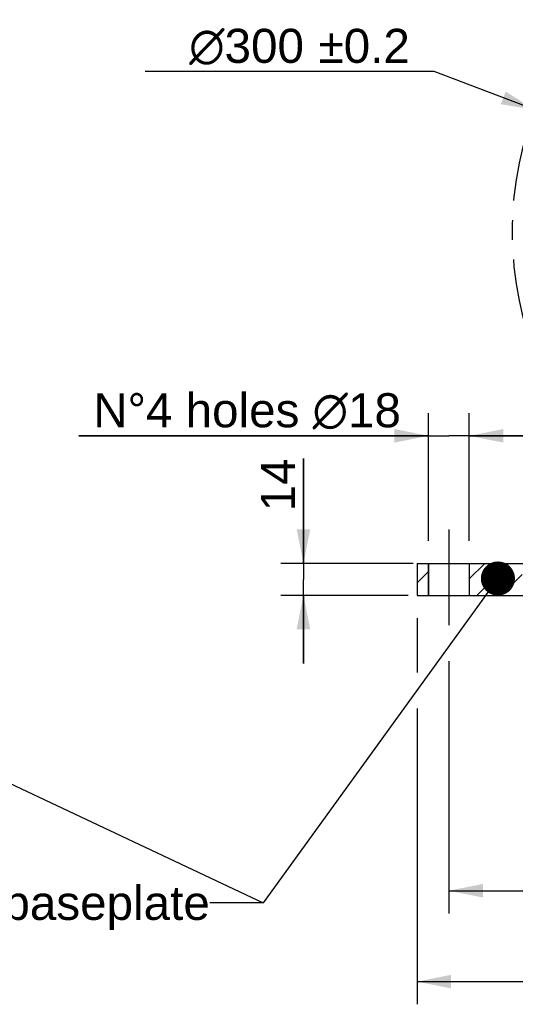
# Model space of a CAD drawing. Header units: millimetres. Extents: x 0 to 420, y 0 to 297.
# Tile 40 of 53: x 246 to 289, y 112 to 199. Entities that reach past the tile are written whole.
import ezdxf
from ezdxf.enums import TextEntityAlignment as Align

# ---------------------------------------------------------------- set-up
doc = ezdxf.new("R2010")
doc.units = ezdxf.units.MM
doc.header["$LTSCALE"] = 23.1
doc.linetypes.add('CENTER', pattern=[0.6, 0.375, -0.075, 0.075, -0.075])
doc.layers.get('0').update_dxf_attribs({"linetype": 'CONTINUOUS'})
for name, color, linetype in [('AXIS', 7, 'CONTINUOUS'), ('COMPONENTS', 7, 'CONTINUOUS'), ('DETAIL', 7, 'CONTINUOUS'), ('DIMENSION', 7, 'CONTINUOUS')]:
    doc.layers.add(name, color=color, linetype=linetype)
doc.styles.get("Standard").update_dxf_attribs({"font": 'arial.ttf'})
doc.styles.add('TEXTSTYLE_4', font='gdt')
doc.dimstyles.new('DIMSTYLE_2', dxfattribs={"dimtxt": 3, "dimasz": 3, "dimexe": 0.18, "dimexo": 0.0625, "dimgap": 0.09, "dimtad": 1, "dimtih": 1, "dimtoh": 1, "dimlfac": 5, "dimdsep": 46, "dimtxsty": 'STANDARD', "dimblk": '_FILLED', "dimblk1": '_FILLED', "dimblk2": '_FILLED', "dimcen": 0.09, "dimadec": 0, "dimazin": 0, "dimtol": 1, "dimtp": 0.2, "dimtm": 0.2, "dimtfac": 1, "dimtofl": 0, "dimtmove": 0, "dimatfit": 3, "dimldrblk": '_FILLED', "dimfxl": 1, "dimtolj": 1, "dimarcsym": 0})
doc.dimstyles.new('DIMSTYLE_4', dxfattribs={"dimtxt": 3, "dimasz": 3, "dimexe": 0.18, "dimexo": 0.0625, "dimgap": 0.09, "dimtad": 1, "dimlfac": 5, "dimdsep": 46, "dimtxsty": 'STANDARD', "dimblk": '_FILLED', "dimblk1": '_FILLED', "dimblk2": '_FILLED', "dimcen": 0.09, "dimadec": 0, "dimazin": 0, "dimtp": 0.2, "dimtm": 0.2, "dimtfac": 1, "dimtofl": 0, "dimtmove": 0, "dimatfit": 3, "dimldrblk": '_FILLED', "dimfxl": 1, "dimtolj": 1, "dimarcsym": 0})
doc.dimstyles.new('DIMSTYLE_8', dxfattribs={"dimtxt": 3, "dimasz": 3, "dimexe": 0.18, "dimexo": 0.0625, "dimgap": 0.09, "dimtad": 1, "dimlfac": 5, "dimdsep": 46, "dimtxsty": 'STANDARD', "dimblk": '_FILLED', "dimblk1": '_FILLED', "dimblk2": '_FILLED', "dimcen": 0.09, "dimadec": 0, "dimazin": 0, "dimtp": 0.5, "dimtm": 0.5, "dimtfac": 1, "dimtofl": 0, "dimtmove": 0, "dimatfit": 3, "dimldrblk": '_FILLED', "dimfxl": 1, "dimtolj": 1, "dimarcsym": 0})
doc.dimstyles.get("Standard").update_dxf_attribs({"dimtxt": 3, "dimasz": 3, "dimexe": 0.18, "dimexo": 0.0625, "dimgap": 0.09, "dimtad": 1, "dimdec": 3, "dimdsep": 46, "dimtxsty": 'STANDARD', "dimblk": '_FILLED', "dimblk1": '_FILLED', "dimblk2": '_FILLED', "dimcen": 0.09, "dimadec": 0, "dimazin": 0, "dimtol": 1, "dimtp": 0.001, "dimtm": 0.001, "dimtfac": 1, "dimtdec": 3, "dimtofl": 0, "dimtmove": 0, "dimatfit": 3, "dimldrblk": '_FILLED', "dimfxl": 1, "dimtolj": 1, "dimarcsym": 0})

# ---------------------------------------------------------------- blocks, each defined once
blk = doc.blocks.new('_FILLED')
at = {"color": 0, "linetype": 'BYBLOCK'}
blk.add_solid([(0, 0), (-1, 0.2), (-1, -0.2)], dxfattribs=at)
blk = doc.blocks.new('*D1')
at = {"layer": 'DIMENSION', "color": 2, "linetype": 'CONTINUOUS'}
for p, q in [((282.004, 193.999), (256.541, 193.999)), ((290.873, 190.603), (282.004, 193.999)), ((282.004, 193.999), (282.004, 193.999))]:
    blk.add_line(p, q, dxfattribs=at)
at = {"layer": 'DIMENSION', "color": 2, "linetype": 'CONTINUOUS', "xscale": 3, "yscale": 3, "zscale": 3, "rotation": 339.0488900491}
blk.add_blockref('_FILLED', (290.873, 190.603), dxfattribs=at)
at = {"layer": 'DIMENSION', "color": 2, "linetype": 'CONTINUOUS'}
for s, p in [('300', (270.534, 194.749)), ('0.2', (279.856, 194.749))]:
    blk.add_text(s, height=3, dxfattribs=at).set_placement(p, align=Align.RIGHT)
at = {"layer": 'DIMENSION', "color": 2, "linetype": 'CONTINUOUS', "style": 'TEXTSTYLE_4'}
for s, p in [('`', (274.034, 194.749)), ('n', (263.541, 194.749))]:
    blk.add_text(s, height=3, dxfattribs=at).set_placement(p, align=Align.RIGHT)
blk = doc.blocks.new('*D2')
at = {"layer": 'DIMENSION', "color": 2, "linetype": 'CONTINUOUS'}
for p, q in [((282.004, 193.999), (256.541, 193.999)), ((290.873, 190.603), (282.004, 193.999)), ((282.004, 193.999), (282.004, 193.999))]:
    blk.add_line(p, q, dxfattribs=at)
at = {"layer": 'DIMENSION', "color": 2, "linetype": 'CONTINUOUS', "xscale": 3, "yscale": 3, "zscale": 3, "rotation": 339.0488900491}
blk.add_blockref('_FILLED', (290.873, 190.603), dxfattribs=at)
at = {"layer": 'DIMENSION', "color": 2, "linetype": 'CONTINUOUS'}
for s, p in [('300', (270.534, 194.749)), ('0.2', (279.856, 194.749))]:
    blk.add_text(s, height=3, dxfattribs=at).set_placement(p, align=Align.RIGHT)
at = {"layer": 'DIMENSION', "color": 2, "linetype": 'CONTINUOUS', "style": 'TEXTSTYLE_4'}
for s, p in [('`', (274.034, 194.749)), ('n', (263.541, 194.749))]:
    blk.add_text(s, height=3, dxfattribs=at).set_placement(p, align=Align.RIGHT)
blk = doc.blocks.new('*D3')
at = {"layer": 'DIMENSION', "color": 2, "linetype": 'CONTINUOUS'}
for p, q in [((270.489, 150.676), (270.489, 159.929)), ((270.489, 159.929), (270.489, 149.276)), ((280.146, 150.676), (268.489, 150.676)), ((270.489, 141.876), (270.489, 149.276)), ((279.692, 147.876), (268.489, 147.876)), ((270.489, 147.876), (270.489, 141.876))]:
    blk.add_line(p, q, dxfattribs=at)
at = {"layer": 'DIMENSION', "color": 2, "linetype": 'CONTINUOUS', "xscale": 3, "yscale": 3, "zscale": 3}
for p, rotation in [((270.489, 150.676), 270), ((270.489, 147.876), 90)]:
    blk.add_blockref('_FILLED', p, dxfattribs=dict(at, rotation=rotation))
at = {"layer": 'DIMENSION', "color": 2, "linetype": 'CONTINUOUS', "insert": (266.739, 155.267), "char_height": 3, "width": 4.66171, "attachment_point": 1, "rotation": 90, "line_spacing_factor": 0.9}
blk.add_mtext('14', dxfattribs=at)
blk = doc.blocks.new('*D12')
at = {"layer": 'DIMENSION', "color": 2, "linetype": 'CONTINUOUS'}
for p, q in [((354.489, 142.876), (354.489, 119.876)), ((283.289, 142.071), (283.289, 119.876)), ((283.289, 121.876), (318.889, 121.876)), ((354.489, 121.876), (318.889, 121.876))]:
    blk.add_line(p, q, dxfattribs=at)
at = {"layer": 'DIMENSION', "color": 2, "linetype": 'CONTINUOUS', "xscale": 3, "yscale": 3, "zscale": 3, "rotation": 180}
blk.add_blockref('_FILLED', (283.289, 121.876), dxfattribs=at)
at = {"layer": 'DIMENSION', "color": 2, "linetype": 'CONTINUOUS', "xscale": 3, "yscale": 3, "zscale": 3}
blk.add_blockref('_FILLED', (354.489, 121.876), dxfattribs=at)
at = {"layer": 'DIMENSION', "color": 2, "linetype": 'CONTINUOUS', "insert": (318.889, 125.626), "char_height": 3, "width": 6.99257, "attachment_point": 2, "line_spacing_factor": 0.9}
blk.add_mtext('356', dxfattribs=at)
blk = doc.blocks.new('*D13')
at = {"layer": 'DIMENSION', "color": 2, "linetype": 'CONTINUOUS'}
for p, q in [((280.489, 145.876), (280.489, 141.078)), ((357.289, 145.876), (357.289, 111.876)), ((280.489, 137.911), (280.489, 111.876)), ((280.489, 113.876), (318.889, 113.876)), ((357.289, 113.876), (318.889, 113.876))]:
    blk.add_line(p, q, dxfattribs=at)
at = {"layer": 'DIMENSION', "color": 2, "linetype": 'CONTINUOUS', "xscale": 3, "yscale": 3, "zscale": 3, "rotation": 180}
blk.add_blockref('_FILLED', (280.489, 113.876), dxfattribs=at)
at = {"layer": 'DIMENSION', "color": 2, "linetype": 'CONTINUOUS', "xscale": 3, "yscale": 3, "zscale": 3}
blk.add_blockref('_FILLED', (357.289, 113.876), dxfattribs=at)
at = {"layer": 'DIMENSION', "color": 2, "linetype": 'CONTINUOUS', "insert": (318.889, 117.626), "char_height": 3, "width": 6.99257, "attachment_point": 2, "line_spacing_factor": 0.9}
blk.add_mtext('384', dxfattribs=at)
blk = doc.blocks.new('*D14')
at = {"layer": 'DIMENSION', "color": 2, "linetype": 'CONTINUOUS'}
for p, q in [((281.489, 152.676), (281.489, 163.921)), ((285.089, 152.676), (285.089, 163.921)), ((281.489, 161.921), (250.718, 161.921)), ((250.718, 161.921), (283.289, 161.921)), ((291.089, 161.921), (283.289, 161.921)), ((285.089, 161.921), (291.089, 161.921))]:
    blk.add_line(p, q, dxfattribs=at)
at = {"layer": 'DIMENSION', "color": 2, "linetype": 'CONTINUOUS', "xscale": 3, "yscale": 3, "zscale": 3}
blk.add_blockref('_FILLED', (281.489, 161.921), dxfattribs=at)
at = {"layer": 'DIMENSION', "color": 2, "linetype": 'CONTINUOUS', "xscale": 3, "yscale": 3, "zscale": 3, "rotation": 180}
blk.add_blockref('_FILLED', (285.089, 161.921), dxfattribs=at)
at = {"layer": 'DIMENSION', "color": 2, "linetype": 'CONTINUOUS', "insert": (279.067, 165.671), "char_height": 3, "width": 28.34944, "attachment_point": 3, "line_spacing_factor": 0.9}
blk.add_mtext('N\\Fgdt;{\\Fgdt;~}\\Farial.ttf;4 holes \\Fgdt;{\\Fgdt;n}\\Farial.ttf;18', dxfattribs=at)

msp = doc.modelspace()

# ---------------------------------------------------------------- hatches: boundary and pattern name
at = {"linetype": 'CONTINUOUS'}
h = msp.add_hatch(dxfattribs=at)
h.set_pattern_fill('default__7', color=2, scale=1.5, angle=45, style=0, pattern_type=0)
h.set_pattern_definition([(45, (0, 0), (-1.06066, 1.06066), [])])
h.paths.add_polyline_path([(281.48928, 150.67608), (281.48928, 147.87608), (280.48928, 147.87608), (280.48928, 150.67608)])
edge = h.paths.add_edge_path()
edge.add_line((285.08928, 147.87608), (285.08928, 150.67608))
edge.add_line((285.08928, 150.67608), (289.56036, 150.67608))
edge.add_spline(control_points=[(289.56036, 150.67608), (289.63293, 150.44992), (289.73032, 149.94094), (289.76079, 149.0055), (289.64878, 148.27122), (289.5643, 147.87608)], knot_values=[0, 0, 0, 0, 0.33333333, 0.66666667, 1, 1, 1, 1], degree=3, periodic=0)
edge.add_line((289.5643, 147.87608), (285.08928, 147.87608))

# ---------------------------------------------------------------- linework, layer by layer
at = {"layer": 'AXIS', "color": 2, "linetype": 'CENTER'}
msp.add_line((283.28928, 153.67608), (283.28928, 145.24547), dxfattribs=at)
msp.add_circle((318.88928, 179.87608), 30, dxfattribs=at)
at = {"layer": 'COMPONENTS', "color": 7, "linetype": 'CONTINUOUS'}
for p, q in [((280.48928, 150.67608), (357.30928, 150.67608)), ((280.48928, 150.67608), (280.48928, 147.87608)), ((281.48928, 150.67608), (281.48928, 147.87608)), ((281.50928, 147.87608), (281.50928, 150.67608)), ((285.08928, 150.67608), (285.08928, 147.87608)), ((285.10928, 147.87608), (285.10928, 150.67608)), ((280.48928, 147.87608), (357.30928, 147.87608))]:
    msp.add_line(p, q, dxfattribs=at)

# ---------------------------------------------------------------- texts
at = {"layer": 'DETAIL', "color": 2, "linetype": 'CONTINUOUS', "insert": (262.24752, 122.30764), "char_height": 3, "width": 39.9702602, "attachment_point": 3, "line_spacing_factor": 0.9}
msp.add_mtext('Option "U": baseplate', dxfattribs=at)

# ---------------------------------------------------------------- dimensions: what is measured, and where the dimension line sits
at = {"layer": 'DIMENSION', "color": 2, "linetype": 'CONTINUOUS'}
for picture in ['*D1', '*D2']:
    dim = msp.add_diameter_dim_2p(p1=(290.8727, 190.60321), p2=(346.90585, 169.14894), dimstyle='DIMSTYLE_2', dxfattribs=at)
    dim.commit()
    dim.dimension.update_dxf_attribs({"geometry": picture, "text_midpoint": (264.78769, 196.24908), "dimtype": 163})
dim = msp.add_linear_dim(base=(281.48928, 161.92118), p1=(285.08928, 152.67608), p2=(281.48928, 152.67608), angle=180, text='N%%d4 holes %%c<>', dimstyle='DIMSTYLE_4', dxfattribs=at)
dim.commit()
dim.dimension.update_dxf_attribs({"geometry": '*D14', "text_midpoint": (257.74019, 164.17118), "dimtype": 160})
dim = msp.add_linear_dim(base=(270.48928, 147.87608), p1=(280.14642, 150.67608), p2=(279.69188, 147.87608), angle=270, dimstyle='DIMSTYLE_4', dxfattribs=at)
dim.commit()
dim.dimension.update_dxf_attribs({"geometry": '*D3', "text_midpoint": (268.23928, 157.59783), "dimtype": 160})
for base, p1, p2, picture, middle in [((357.28928, 113.87608), (280.48928, 145.87608), (357.28928, 145.87608), '*D13', (315.393, 116.12608)), ((354.48928, 121.87608), (283.28928, 142.07128), (354.48928, 142.87608), '*D12', (315.393, 124.12608))]:
    dim = msp.add_linear_dim(base=base, p1=p1, p2=p2, dimstyle='DIMSTYLE_8', dxfattribs=at)
    dim.commit()
    dim.dimension.update_dxf_attribs({"geometry": picture, "text_midpoint": middle, "dimtype": 160})

# ---------------------------------------------------------------- leaders
at = {"layer": 'DETAIL', "color": 2, "linetype": 'CONTINUOUS'}
for points in [[(287.6041, 149.35796), (266.95129, 120.80764), (262.24752, 120.80764)], [(207.20107, 148.94638), (266.95129, 120.80764), (262.24752, 120.80764)]]:
    msp.add_leader(points, dimstyle='STANDARD', override={"dimtad": 0, "dimldrblk": 'DOT'}, dxfattribs=at)

doc.saveas('drawing.dxf')
